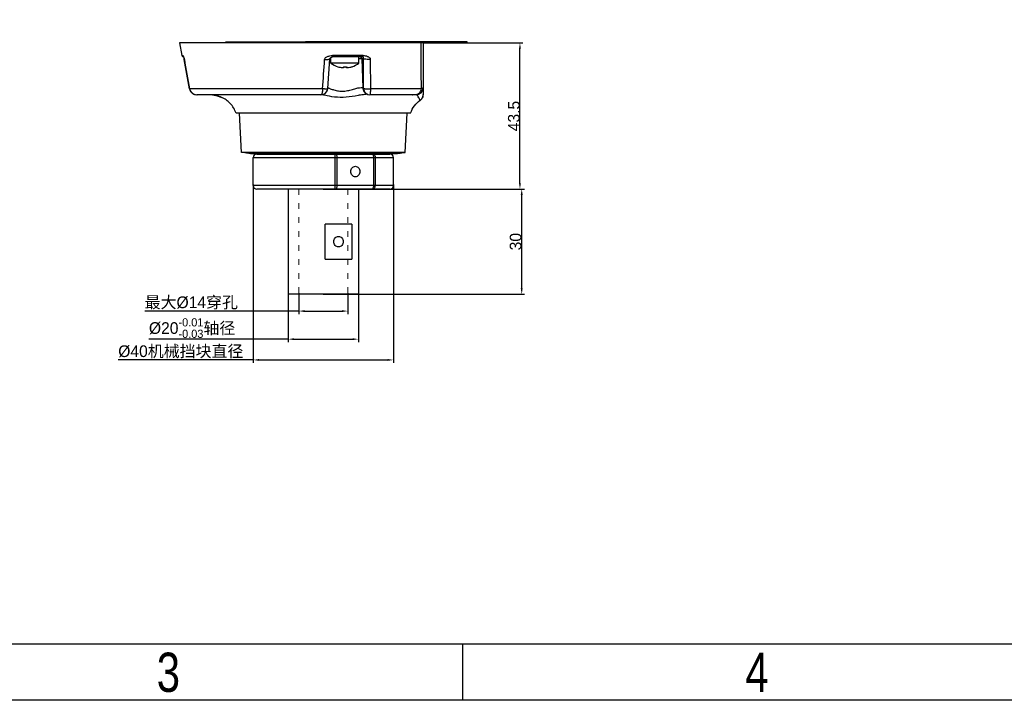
# Model space of a CAD drawing. Header units: millimetres. Extents: x 4086 to 8318, y 123 to 1549.
# Tile 11 of 54: x 6868 to 7290, y 123 to 415. Entities that reach past the tile are written whole.
import ezdxf
from ezdxf.enums import TextEntityAlignment as Align

# ---------------------------------------------------------------- set-up
doc = ezdxf.new("R2010")
doc.units = ezdxf.units.MM
doc.linetypes.add('ACAD_ISO03W100', pattern=[30, 12, -18])
doc.layers.add('00_COMPONENTS', color=7, linetype='Continuous')
doc.layers.add('51__DRAFT_DIMS', color=7, linetype='Continuous')
doc.layers.add('细线层', color=7, linetype='Continuous', lineweight=0)
doc.layers.add('虚线层', color=7, linetype='ACAD_ISO03W100', lineweight=0)
doc.styles.get("Standard").update_dxf_attribs({"font": 'SourceHanSansCN-Normal.ttf'})
doc.dimstyles.new('直线标准', dxfattribs={"dimtxt": 5, "dimasz": 2.5, "dimexe": 1.25, "dimexo": 0, "dimgap": 0, "dimtad": 1, "dimlfac": 0.666667, "dimdsep": 46, "dimtxsty": 'Standard', "dimcen": 2.5, "dimclrt": 256, "dimadec": 0, "dimazin": 0, "dimtfac": 1, "dimtmove": 0, "dimatfit": 3, "dimfxl": 0, "dimarcsym": 0})

# ---------------------------------------------------------------- blocks, each defined once
blk = doc.blocks.new('3')
at = {"color": 2}
blk.add_line((7058.12, 123.22), (7058.12, 147.22), dxfattribs=at)
for points in [[(6302.12, 123.22), (6302.12, 1548.82), (8318.12, 1548.82), (8318.12, 123.22)], [(6422.12, 147.22), (6422.12, 1524.82), (8294.12, 1524.82), (8294.12, 147.22)]]:
    blk.add_lwpolyline(points, close=True, dxfattribs=at)
at = {"color": 2, "width": 0.8}
for s, p in [('3', (6932.12, 135.22)), ('4', (7184.12, 135.22))]:
    blk.add_text(s, height=16.8, dxfattribs=at).set_placement(p, align=Align.MIDDLE_CENTER)
for tag, height, p in [('整机外形图', 19.2, (7909.61, 256.24)), ('当前页', 12, (8078.12, 207.22)), ('总页数', 12, (8222.12, 207.22))]:
    blk.add_attdef(tag, text='', height=height, dxfattribs=at).set_placement(p, align=Align.MIDDLE)
at = {"color": 7, "width": 0.8}
for tag, height, p in [('编号', 19.2, (8153.31, 252.27)), ('比例', 12, (7958.12, 171.22))]:
    blk.add_attdef(tag, text='', height=height, dxfattribs=at).set_placement(p, align=Align.MIDDLE)
blk = doc.blocks.new('*D891')
at = {"layer": 'Defpoints', "color": 0}
for p in [(7041.16, 404.6), (7082.62, 404.6), (7008.95, 342.05)]:
    blk.add_point(p, dxfattribs=at)
at = {"layer": '细线层', "color": 0, "lineweight": -2}
for p, q in [((7041.16, 404.6), (7083.87, 404.6)), ((7082.62, 344.55), (7082.62, 402.1)), ((7008.95, 342.05), (7083.87, 342.05))]:
    blk.add_line(p, q, dxfattribs=at)
at = {"layer": '细线层', "color": 0}
for points in [[(7083.04, 402.1), (7082.21, 402.1), (7082.62, 404.6)], [(7082.21, 344.55), (7083.04, 344.55), (7082.62, 342.05)]]:
    blk.add_solid(points, dxfattribs=at)
at = {"layer": '细线层', "insert": (7080.03, 373.32), "char_height": 5, "attachment_point": 5, "rotation": 90}
blk.add_mtext('43.5', dxfattribs=at)
blk = doc.blocks.new('*D892')
at = {"layer": 'Defpoints', "color": 0}
for p in [(6998.45, 342.05), (7083.38, 342.05), (6998.45, 297.05)]:
    blk.add_point(p, dxfattribs=at)
at = {"layer": '细线层', "color": 0, "lineweight": -2}
for p, q in [((6998.45, 342.05), (7084.63, 342.05)), ((7083.38, 299.55), (7083.38, 339.55)), ((6998.45, 297.05), (7084.63, 297.05))]:
    blk.add_line(p, q, dxfattribs=at)
at = {"layer": '细线层', "color": 0}
for points in [[(7083.79, 339.55), (7082.96, 339.55), (7083.38, 342.05)], [(7082.96, 299.55), (7083.79, 299.55), (7083.38, 297.05)]]:
    blk.add_solid(points, dxfattribs=at)
at = {"layer": '细线层', "insert": (7080.78, 319.55), "char_height": 5, "attachment_point": 5, "rotation": 90}
blk.add_mtext('30', dxfattribs=at)
blk = doc.blocks.new('*D893')
at = {"layer": '51__DRAFT_DIMS', "color": 0, "linetype": 'Continuous', "lineweight": -2}
for p, q in [((6968.45, 344.05), (6968.45, 267.66)), ((7028.45, 344.05), (7028.45, 267.66)), ((6968.45, 268.91), (6910.66, 268.91)), ((6970.95, 268.91), (7025.95, 268.91))]:
    blk.add_line(p, q, dxfattribs=at)
at = {"layer": '51__DRAFT_DIMS', "color": 0}
for points in [[(6970.95, 269.33), (6970.95, 268.5), (6968.45, 268.91)], [(7025.95, 268.5), (7025.95, 269.33), (7028.45, 268.91)]]:
    blk.add_solid(points, dxfattribs=at)
at = {"layer": 'Defpoints', "color": 0}
for p in [(6968.45, 344.05), (7028.45, 344.05), (7028.45, 268.91)]:
    blk.add_point(p, dxfattribs=at)
at = {"layer": '51__DRAFT_DIMS', "insert": (6910.66, 275.16), "char_height": 5, "attachment_point": 1}
blk.add_mtext('%%c40机械挡块直径', dxfattribs=at)
blk = doc.blocks.new('*D894')
at = {"layer": '51__DRAFT_DIMS', "color": 0, "linetype": 'Continuous', "lineweight": -2}
for p, q in [((6983.45, 297.55), (6983.45, 276.56)), ((7013.45, 297.55), (7013.45, 276.56)), ((6983.45, 277.81), (6923.8, 277.81)), ((6985.95, 277.81), (7010.95, 277.81))]:
    blk.add_line(p, q, dxfattribs=at)
at = {"layer": '51__DRAFT_DIMS', "color": 0}
for points in [[(6985.95, 278.23), (6985.95, 277.4), (6983.45, 277.81)], [(7010.95, 277.4), (7010.95, 278.23), (7013.45, 277.81)]]:
    blk.add_solid(points, dxfattribs=at)
at = {"layer": 'Defpoints', "color": 0}
for p in [(6983.45, 297.55), (7013.45, 297.55), (7013.45, 277.81)]:
    blk.add_point(p, dxfattribs=at)
at = {"layer": '51__DRAFT_DIMS', "insert": (6923.8, 286.76), "char_height": 5, "attachment_point": 1}
blk.add_mtext('\\A1;%%c20{\\H0.7x;\\S-0.01^ -0.03;}轴径', dxfattribs=at)
blk = doc.blocks.new('*D895')
at = {"layer": '51__DRAFT_DIMS', "color": 0, "linetype": 'Continuous', "lineweight": -2}
for p, q in [((6987.95, 297.55), (6987.95, 288.58)), ((7008.95, 297.55), (7008.95, 288.58)), ((6987.95, 289.83), (6921.97, 289.83)), ((6990.45, 289.83), (7006.45, 289.83))]:
    blk.add_line(p, q, dxfattribs=at)
at = {"layer": '51__DRAFT_DIMS', "color": 0}
for points in [[(6990.45, 290.25), (6990.45, 289.41), (6987.95, 289.83)], [(7006.45, 289.41), (7006.45, 290.25), (7008.95, 289.83)]]:
    blk.add_solid(points, dxfattribs=at)
at = {"layer": 'Defpoints', "color": 0}
for p in [(6987.95, 297.55), (7008.95, 297.55), (7008.95, 289.83)]:
    blk.add_point(p, dxfattribs=at)
at = {"layer": '51__DRAFT_DIMS', "insert": (6921.97, 296.1), "char_height": 5, "attachment_point": 1}
blk.add_mtext('最大%%c14穿孔', dxfattribs=at)

msp = doc.modelspace()

# ---------------------------------------------------------------- linework, layer by layer
at = {"layer": '00_COMPONENTS', "color": 7, "linetype": 'Continuous'}
for p, q in [((7039.4925, 405.2372), (7040.195, 405.235)), ((7040.195, 405.235), (7041.1706, 405.2317)), ((7041.1706, 405.2317), (7041.2109, 405.2316)), ((7048.8253, 405.1967), (7049.2797, 405.1943)), ((7053.8352, 405.1744), (7054.2394, 405.1734)), ((7057.6137, 405.1749), (7060.0755, 405.1916)), ((7059.3424, 404.599), (6936.9474, 404.599)), ((6936.9474, 404.599), (6937.8539, 399.2243)), ((7041.1593, 404.599), (7041.1585, 385.4383)), ((6938.2194, 399.2243), (6937.8539, 399.2243)), ((6938.5962, 398.599), (6938.5935, 398.599)), ((6938.6564, 398.4827), (6938.7778, 398.1742)), ((6938.7742, 398.1762), (6938.8808, 397.7787)), ((6938.8808, 397.7787), (6938.9235, 397.562)), ((6938.9534, 397.5795), (6938.9262, 397.5619)), ((6941.1689, 384.9135), (6938.9262, 397.5619)), ((7000.4216, 385.1664), (7001.2458, 397.8074)), ((7001.2594, 397.8752), (7001.7026, 397.8752)), ((7001.7026, 396.0138), (7001.7026, 398.3642)), ((7002.1373, 398.5755), (7002.3361, 398.599)), ((7015.2422, 398.599), (7002.3334, 398.599)), ((7015.4497, 399.2243), (7002.3814, 399.2243)), ((7013.7026, 396.0138), (7013.7026, 398.599)), ((7015.6002, 397.8752), (7013.7026, 397.8752)), ((7014.8951, 397.8752), (7015.324, 385.4034)), ((7015.6454, 385.2344), (7015.6002, 397.8752)), ((7018.5543, 397.5795), (7018.6295, 384.9322)), ((7013.7026, 396.0138), (7001.7026, 396.0138)), ((7004.6914, 394.4492), (7004.6799, 394.4294)), ((7007.0431, 394.4492), (7007.0427, 394.0349)), ((7008.3627, 394.0349), (7008.3631, 394.4492)), ((7010.7252, 394.4294), (7010.7139, 394.4492)), ((6941.1657, 384.9135), (6941.4284, 384.1225)), ((6941.2014, 384.9322), (6941.1689, 384.9135)), ((6998.1653, 384.9321), (6941.2015, 384.9321)), ((6941.4284, 384.1225), (6942.0991, 383.2479)), ((7000.4215, 385.1654), (7000.4216, 385.1664)), ((7040.2855, 384.9321), (7018.6295, 384.9321)), ((7041.1568, 385.4148), (7041.1524, 382.5304)), ((6942.1072, 383.2373), (6943.1242, 382.6324)), ((6997.3763, 382.4311), (6944.2618, 382.4311)), ((6944.2665, 382.4311), (6944.4086, 382.4344)), ((6951.772, 382.2998), (6952.7776, 382.0895)), ((6952.7776, 382.0895), (6953.6407, 381.8105)), ((6953.6407, 381.8105), (6954.1373, 381.6066)), ((6954.1373, 381.6066), (6954.4145, 381.476)), ((6954.4145, 381.476), (6954.5672, 381.3986)), ((6954.5662, 381.3991), (6954.5672, 381.3986)), ((6954.5672, 381.3986), (6954.82, 381.2778)), ((7017.0106, 382.7936), (7017.4819, 382.5779)), ((7017.0106, 382.7936), (7017.0138, 382.7918)), ((7017.4819, 382.5779), (7018.3595, 382.4313)), ((7038.1585, 382.4311), (7018.3567, 382.4311)), ((7040.4076, 380.552), (7040.6012, 380.7974)), ((7041.1524, 382.5133), (7041.1525, 382.5252)), ((7041.1526, 382.5365), (7041.1529, 382.6013)), ((7035.8308, 374.599), (6961.068, 374.599)), ((6963.4506, 357.7561), (6962.5679, 374.599)), ((7033.4442, 357.7561), (7034.3269, 374.599)), ((7033.4442, 357.7561), (6963.4506, 357.7561)), ((6967.2314, 357.2653), (7029.6633, 357.2653)), ((6968.4474, 355.549), (7028.4474, 355.549)), ((6968.4474, 343.549), (6968.4474, 355.549)), ((6969.9483, 357.049), (7026.9463, 357.049)), ((6983.4474, 357.2653), (6983.4474, 357.049)), ((7003.4421, 355.549), (7003.4421, 343.549)), ((7004.3866, 343.549), (7004.3866, 355.549)), ((7013.4474, 357.2653), (7013.4474, 357.049)), ((7019.9437, 355.549), (7019.9437, 343.549)), ((7020.7278, 343.549), (7020.7278, 355.549)), ((7028.4474, 343.549), (7028.4474, 355.549)), ((7028.4474, 343.549), (6968.4474, 343.549)), ((7026.9463, 342.049), (6969.9484, 342.049)), ((6983.4474, 342.049), (6983.4474, 297.049)), ((7013.4474, 342.049), (7013.4474, 297.049)), ((7010.6764, 327.049), (6999.2141, 327.049)), ((6999.2141, 312.049), (6999.2141, 327.049)), ((7010.6764, 327.049), (7010.6764, 312.049)), ((6999.2141, 312.049), (7010.6764, 312.049)), ((7013.4462, 297.049), (6983.4486, 297.049))]:
    msp.add_line(p, q, dxfattribs=at)
for points in [[(6938.4952, 398.7792), (6938.4919, 398.7832), (6938.5409, 398.7058), (6938.6564, 398.4827)], [(7001.2459, 397.8074), (7001.2535, 397.8589), (7001.2814, 397.9364), (7001.3281, 398.0132), (7001.398, 398.0986), (7001.4988, 398.2008), (7001.6489, 398.3295), (7001.8808, 398.4793), (7002.1373, 398.5755)], [(6941.4242, 384.1375), (6942.0979, 383.2487), (6943.1206, 382.633), (6944.2659, 382.4313)], [(6997.3739, 382.4313), (6998.2679, 382.5556), (6999.1946, 382.9966), (6999.8587, 383.6409), (7000.2528, 384.3679), (7000.4198, 385.1392)], [(6950.9473, 382.4311), (6951.3825, 382.3884), (6953.0743, 382.0037)], [(6951.0019, 382.4311), (6951.2586, 382.4072), (6951.3188, 382.3946)], [(6953.0743, 382.0037), (6954.2332, 381.5633), (6954.5662, 381.3991)], [(7039.8701, 380.0708), (7039.9309, 380.1145), (7040.1839, 380.3229), (7040.4076, 380.552)], [(7040.6012, 380.7974), (7040.7641, 381.0542), (7040.8966, 381.3182), (7040.9995, 381.585)], [(7040.9995, 381.585), (7041.0745, 381.8514), (7041.1234, 382.1141), (7041.1464, 382.3414), (7041.1512, 382.4452), (7041.152, 382.4807), (7041.1523, 382.4996)]]:
    msp.add_lwpolyline(points, dxfattribs=at)
for centre, radius, start, end in [((7055.664, 1021.3742), 616.2024, 269.8675459, 270.1812901), ((7059.3424, 405.349), 0.75, 269.999522, 347.881369), ((6938.5935, 399.349), 0.75, 189.57378, 270), ((6933.8213, 396.7166), 5.2035, 12.248775, 14.955301), ((6932.7924, 396.4906), 6.2569, 10.022414, 12.271977), ((7007.7027, 403.699), 9.7276, 251.967648, 263.447828), ((7007.7031, 405.44), 11.0105, 266.563658, 273.43637), ((7007.7025, 403.699), 9.7276, 276.552172, 288.032352), ((7007.7026, 403.699), 9.75, 288.060208, 307.979872), ((6944.0758, 385.4152), 2.9124, 210.741243, 214.869959), ((7017.8366, 397.227), 12.3204, 267.983365, 273.690014), ((7038.1585, 385.4311), 3, 270.000017, 359.978972), ((6944.2063, 385.533), 3.0892, 230.949676, 238.557051), ((6944.2459, 385.6009), 3.1679, 238.585969, 252.190611), ((6948.943, 366.9892), 15.5922, 79.556869, 82.688531), ((6949.9836, 371.8091), 10.6582, 71.795528, 74.727825), ((6950.2463, 372.6107), 9.8147, 70.254529, 71.79071), ((7017.4267, 374.3849), 8.2371, 91.696544, 92.314691), ((7017.3879, 375.8251), 6.7964, 90.048074, 91.728619), ((7035.1682, 383.9795), 2.2249, 310.490635, 315.413796), ((6969.9474, 355.549), 1.5, 90, 180), ((7026.9474, 355.549), 1.5, 0, 90), ((6969.9474, 343.549), 1.5, 180, 270), ((7026.9474, 343.549), 1.5, 270, 0)]:
    msp.add_arc(centre, radius, start, end, dxfattribs=at)
for points, knots in [([(6956.5857, 405.0349), (6962.9652, 405.0471), (6972.9776, 405.059), (6986.7546, 405.1219), (7001.5688, 405.2499), (7019.1923, 405.2604), (7033.0509, 405.2562), (7039.4925, 405.2372)], [0, 0, 0, 0, 0.23083974, 0.36230098, 0.49852291, 0.76691124, 1, 1, 1, 1]), ([(7041.2109, 405.2316), (7041.897, 405.2291), (7044.4351, 405.2192), (7046.9732, 405.2062), (7048.8253, 405.1967)], [0, 0, 0, 0, 0.2703042, 1, 1, 1, 1]), ([(7049.2797, 405.1943), (7049.5056, 405.1932), (7050.3692, 405.1887), (7051.2328, 405.1845), (7051.8703, 405.1817)], [0, 0, 0, 0, 0.26170032, 1, 1, 1, 1]), ([(7051.8703, 405.1817), (7052.0419, 405.1809), (7052.6969, 405.1781), (7053.3518, 405.1757), (7053.8352, 405.1744)], [0, 0, 0, 0, 0.26201663, 1, 1, 1, 1]), ([(6938.2194, 399.2243), (6938.262, 399.2243), (6938.3753, 399.1367), (6938.499, 398.921), (6938.6935, 398.5579), (6938.7974, 398.2502), (6938.8485, 398.0594)], [0, 0, 0, 0, 0.0945351, 0.28309931, 0.56240723, 1, 1, 1, 1]), ([(6999.0218, 397.5795), (6999.0348, 397.7723), (6999.1827, 398.1607), (6999.6521, 398.5352), (7000.1848, 398.7914), (7000.5569, 398.9258), (7000.7456, 398.9843)], [0, 0, 0, 0, 0.24654192, 0.49637834, 0.74798247, 1, 1, 1, 1]), ([(6999.0218, 397.5795), (6999.2855, 397.5632), (6999.7923, 397.5444), (7000.5037, 397.5736), (7000.9409, 397.6282), (7001.2396, 397.7341), (7001.2457, 397.8061)], [0, 0, 0, 0, 0.34837679, 0.67693414, 0.90470826, 1, 1, 1, 1]), ([(7002.3334, 398.599), (7002.3479, 398.599), (7002.3489, 398.6839), (7002.3714, 398.7824), (7002.3752, 398.9925), (7002.3805, 399.141), (7002.3814, 399.2243)], [0, 0, 0, 0, 0.0691815, 0.27111979, 0.60309007, 1, 1, 1, 1]), ([(7015.4497, 399.2243), (7015.4424, 399.0696), (7015.4259, 398.8783), (7015.3132, 398.599), (7015.2422, 398.599)], [0, 0, 0, 0, 0.6856398, 1, 1, 1, 1]), ([(7015.6002, 397.8752), (7015.607, 397.9515), (7015.6347, 398.0835), (7015.6986, 398.2863), (7015.5818, 398.5416), (7015.3655, 398.599), (7015.2422, 398.599)], [0, 0, 0, 0, 0.23211755, 0.41107433, 0.62628506, 1, 1, 1, 1]), ([(7015.4497, 399.2243), (7015.7699, 399.2243), (7016.4097, 399.1789), (7017.1729, 398.9408), (7017.7478, 398.6812), (7018.1511, 398.4321), (7018.4761, 398.0669), (7018.5533, 397.7411), (7018.5542, 397.5795)], [0, 0, 0, 0, 0.25217558, 0.50126339, 0.62512743, 0.74867302, 0.87274387, 1, 1, 1, 1]), ([(7018.5542, 397.5795), (7018.2513, 397.5597), (7017.6267, 397.5451), (7016.7455, 397.5825), (7016.0728, 397.6874), (7015.6888, 397.7879), (7015.6, 397.8754)], [0, 0, 0, 0, 0.3039169, 0.62637219, 0.87511196, 1, 1, 1, 1]), ([(7007.0427, 394.0349), (7007.0427, 394.0285), (7007.0154, 394.0187), (7006.9975, 394.0173), (7006.9823, 394.0161)], [0, 0, 0, 0, 0.29728359, 1, 1, 1, 1]), ([(7008.4918, 394.0136), (7008.4599, 394.0137), (7008.4273, 394.0161), (7008.3627, 394.0226), (7008.3627, 394.0349)], [0, 0, 0, 0, 0.72161562, 1, 1, 1, 1]), ([(7008.8127, 394.0349), (7008.7834, 394.0316), (7008.6767, 394.0207), (7008.5695, 394.0134), (7008.4918, 394.0136)], [0, 0, 0, 0, 0.27504418, 1, 1, 1, 1]), ([(6998.1653, 384.9321), (6998.1487, 384.324), (6998.0664, 383.5076), (6997.7503, 382.6629), (6997.4879, 382.4327), (6997.3762, 382.4313)], [0, 0, 0, 0, 0.66766569, 0.87731557, 1, 1, 1, 1]), ([(6998.9214, 384.9036), (6999.122, 384.9066), (6999.4793, 384.9184), (6999.9551, 384.9674), (7000.2466, 385.0197), (7000.4171, 385.1142), (7000.4213, 385.1655)], [0, 0, 0, 0, 0.38690837, 0.69542518, 0.90076439, 1, 1, 1, 1]), ([(7000.4215, 385.4106), (7000.4491, 385.4014), (7000.5731, 385.3593), (7000.6961, 385.3143), (7000.7916, 385.2789)], [0, 0, 0, 0, 0.22222943, 1, 1, 1, 1]), ([(7000.7916, 385.2789), (7000.8404, 385.2608), (7001.0563, 385.1799), (7001.2718, 385.0977), (7001.4389, 385.0346)], [0, 0, 0, 0, 0.22561962, 1, 1, 1, 1]), ([(7001.4389, 385.0346), (7001.9564, 384.8393), (7003.0972, 384.416), (7004.9908, 383.9614), (7007.1412, 383.8888), (7009.3088, 384.2799), (7011.3252, 384.8475), (7013.0608, 385.3158), (7014.2812, 385.5316), (7014.9858, 385.5123), (7015.237, 385.4536), (7015.324, 385.4034)], [0, 0, 0, 0, 0.11674694, 0.25668612, 0.40912429, 0.5669656, 0.71951394, 0.85110164, 0.94702225, 0.97879496, 1, 1, 1, 1]), ([(7015.324, 385.4034), (7015.3354, 384.8776), (7015.6504, 383.7845), (7016.5109, 383.0233), (7017.0112, 382.7884)], [0, 0, 0, 0, 0.48757988, 1, 1, 1, 1]), ([(7015.6455, 385.2347), (7015.7025, 385.1781), (7015.9109, 385.0985), (7016.2891, 385.0127), (7016.8085, 384.9487), (7017.1945, 384.9229), (7017.403, 384.9143)], [0, 0, 0, 0, 0.13360763, 0.35551297, 0.65262829, 1, 1, 1, 1]), ([(7015.6458, 385.2079), (7015.6601, 384.7171), (7015.9031, 383.7472), (7016.6085, 383.0263), (7017.0107, 382.793)], [0, 0, 0, 0, 0.51362006, 1, 1, 1, 1]), ([(7018.6295, 384.9321), (7018.6185, 384.5972), (7018.5853, 383.9945), (7018.532, 383.2892), (7018.4828, 382.8533), (7018.4458, 382.6292), (7018.4135, 382.5074), (7018.377, 382.4317), (7018.357, 382.4313)], [0, 0, 0, 0, 0.39705311, 0.71614696, 0.83446883, 0.92167858, 0.97633145, 1, 1, 1, 1]), ([(7040.2858, 384.9321), (7040.2449, 384.5952), (7040.0857, 383.9537), (7039.6139, 383.1348), (7038.9533, 382.5715), (7038.4134, 382.4316), (7038.1585, 382.4313)], [0, 0, 0, 0, 0.28615969, 0.54990869, 0.78513052, 1, 1, 1, 1]), ([(7040.7591, 385.0785), (7040.7247, 385.0644), (7040.57, 385.0061), (7040.4104, 384.9617), (7040.2858, 384.9321)], [0, 0, 0, 0, 0.22481291, 1, 1, 1, 1]), ([(7041.1585, 385.4311), (7041.1586, 385.3999), (7041.0967, 385.2176), (7040.9001, 385.1362), (7040.7591, 385.0785)], [0, 0, 0, 0, 0.17000878, 1, 1, 1, 1]), ([(6952.791, 382.0909), (6952.713, 382.1123), (6952.3751, 382.2009), (6952.0332, 382.2744), (6951.7693, 382.3232)], [0, 0, 0, 0, 0.23168722, 1, 1, 1, 1]), ([(6954.4631, 381.4666), (6954.4055, 381.4949), (6954.1115, 381.6361), (6953.8088, 381.7597), (6953.5622, 381.8482)], [0, 0, 0, 0, 0.19660295, 1, 1, 1, 1]), ([(6954.82, 381.2778), (6954.8236, 381.2763), (6954.7417, 381.3343), (6954.6872, 381.3442), (6954.5401, 381.4287), (6954.4631, 381.4666)], [0, 0, 0, 0, 0.02881935, 0.36311102, 1, 1, 1, 1]), ([(6961.0679, 374.599), (6960.5444, 376.1025), (6958.9406, 378.92), (6956.2306, 380.6828), (6954.82, 381.2778)], [0, 0, 0, 0, 0.50976965, 1, 1, 1, 1]), ([(6998.9816, 382.2074), (6998.8611, 382.2354), (6998.4449, 382.3323), (6998.029, 382.4309), (6997.7324, 382.4965)], [0, 0, 0, 0, 0.28929282, 1, 1, 1, 1]), ([(7017.094, 382.6153), (7016.5495, 382.5933), (7015.286, 382.4417), (7012.3647, 381.9322), (7008.2964, 381.2208), (7003.4371, 381.2614), (7000.3674, 381.886), (6998.9816, 382.2074)], [0, 0, 0, 0, 0.08949044, 0.2084786, 0.48716282, 0.76640661, 1, 1, 1, 1]), ([(7035.8269, 374.599), (7036.217, 375.7193), (7037.2705, 377.8086), (7038.9592, 379.4347), (7039.8701, 380.0709)], [0, 0, 0, 0, 0.51634054, 1, 1, 1, 1]), ([(7039.8701, 380.0709), (7039.8609, 380.1008), (7039.8041, 380.2017), (7039.7073, 380.4188), (7039.5415, 380.7353), (7039.2644, 381.2526), (7038.9067, 381.855), (7038.5894, 382.3159), (7038.4151, 382.4803)], [0, 0, 0, 0, 0.03328893, 0.12198845, 0.25318011, 0.41251917, 0.74544039, 1, 1, 1, 1]), ([(7040.5718, 380.7568), (7040.5213, 380.6881), (7040.3158, 380.4323), (7040.069, 380.2098), (7039.8701, 380.0708)], [0, 0, 0, 0, 0.26001306, 1, 1, 1, 1]), ([(6967.2314, 357.2653), (6966.9091, 357.2984), (6965.6456, 357.4355), (6964.3854, 357.6052), (6963.4506, 357.7561)], [0, 0, 0, 0, 0.25493875, 1, 1, 1, 1]), ([(7003.1924, 357.049), (7003.2405, 357.049), (7003.3235, 356.8626), (7003.348, 356.7323), (7003.3662, 356.6261)], [0, 0, 0, 0, 0.30873439, 1, 1, 1, 1]), ([(7003.3662, 356.6261), (7003.3792, 356.5501), (7003.4275, 356.193), (7003.4421, 355.8321), (7003.4421, 355.549)], [0, 0, 0, 0, 0.21405051, 1, 1, 1, 1]), ([(7004.3866, 355.549), (7004.3866, 355.7412), (7004.3491, 356.1098), (7004.2011, 356.6546), (7003.8892, 357.049), (7003.6646, 357.049)], [0, 0, 0, 0, 0.32733653, 0.61746968, 1, 1, 1, 1]), ([(7019.2217, 357.049), (7019.2695, 357.049), (7019.5031, 356.9962), (7019.6523, 356.7757), (7019.7322, 356.6097)], [0, 0, 0, 0, 0.20616388, 1, 1, 1, 1]), ([(7019.6137, 357.049), (7019.7609, 357.049), (7020.0739, 356.9601), (7020.4391, 356.6121), (7020.6742, 356.1195), (7020.7278, 355.7425), (7020.7278, 355.549)], [0, 0, 0, 0, 0.21518256, 0.45221501, 0.71708859, 1, 1, 1, 1]), ([(7019.7322, 356.6097), (7019.7675, 356.5363), (7019.8981, 356.1974), (7019.9437, 355.8298), (7019.9437, 355.549)], [0, 0, 0, 0, 0.22481406, 1, 1, 1, 1]), ([(7029.6633, 357.2653), (7029.9857, 357.2984), (7031.2492, 357.4355), (7032.5094, 357.6052), (7033.4442, 357.7561)], [0, 0, 0, 0, 0.25493875, 1, 1, 1, 1]), ([(7012.1652, 347.299), (7011.9072, 347.299), (7011.3743, 347.4227), (7010.4924, 348.1102), (7009.9901, 349.5489), (7010.4923, 350.9878), (7011.3742, 351.6753), (7011.9072, 351.799), (7012.1652, 351.799)], [0, 0, 0, 0, 0.11830566, 0.24127603, 0.49998278, 0.75869799, 0.88168714, 1, 1, 1, 1]), ([(7012.1652, 351.799), (7012.4231, 351.799), (7012.956, 351.6754), (7013.8379, 350.9879), (7014.3402, 349.5491), (7013.838, 348.1103), (7012.9561, 347.4227), (7012.4232, 347.299), (7012.1652, 347.299)], [0, 0, 0, 0, 0.11830566, 0.24127603, 0.49998278, 0.75869799, 0.88168714, 1, 1, 1, 1]), ([(7003.2907, 342.1702), (7003.2837, 342.1523), (7003.2638, 342.1067), (7003.2262, 342.049), (7003.1924, 342.049)], [0, 0, 0, 0, 0.36260559, 1, 1, 1, 1]), ([(7003.4421, 343.549), (7003.4421, 343.2734), (7003.4175, 342.8126), (7003.3589, 342.3453), (7003.2907, 342.1702)], [0, 0, 0, 0, 0.59460587, 1, 1, 1, 1]), ([(7003.6646, 342.049), (7003.8891, 342.049), (7004.201, 342.4432), (7004.349, 342.988), (7004.3866, 343.3568), (7004.3866, 343.549)], [0, 0, 0, 0, 0.38225889, 0.67251111, 1, 1, 1, 1]), ([(7019.498, 342.1632), (7019.477, 342.1451), (7019.3967, 342.0845), (7019.2948, 342.049), (7019.2217, 342.049)], [0, 0, 0, 0, 0.27520003, 1, 1, 1, 1]), ([(7019.9437, 343.549), (7019.9437, 343.2683), (7019.8823, 342.7773), (7019.6599, 342.3023), (7019.498, 342.1632)], [0, 0, 0, 0, 0.56810375, 1, 1, 1, 1]), ([(7019.6137, 342.049), (7019.7609, 342.049), (7020.0739, 342.138), (7020.4391, 342.4859), (7020.6742, 342.9786), (7020.7278, 343.3556), (7020.7278, 343.549)], [0, 0, 0, 0, 0.21518256, 0.45221501, 0.71708859, 1, 1, 1, 1]), ([(7004.9453, 317.299), (7004.6873, 317.299), (7004.1544, 317.4227), (7003.2725, 318.1102), (7002.7702, 319.5489), (7003.2724, 320.9878), (7004.1543, 321.6753), (7004.6873, 321.799), (7004.9453, 321.799)], [0, 0, 0, 0, 0.11830566, 0.24127603, 0.49998278, 0.75869799, 0.88168714, 1, 1, 1, 1]), ([(7004.9453, 321.799), (7005.2033, 321.799), (7005.7361, 321.6754), (7006.618, 320.9879), (7007.1203, 319.5491), (7006.6182, 318.1103), (7005.7362, 317.4227), (7005.2033, 317.299), (7004.9453, 317.299)], [0, 0, 0, 0, 0.11830566, 0.24127603, 0.49998278, 0.75869799, 0.88168714, 1, 1, 1, 1])]:
    msp.add_open_spline(points, degree=3, knots=knots, dxfattribs=at)
for points in [[(7040.1659, 404.599), (7040.2036, 398.0434), (7040.2432, 391.4878), (7040.2855, 384.9321)], [(6938.2194, 399.2243), (6938.2562, 399.0047), (6938.4135, 398.7853), (6938.6116, 398.6836)], [(6938.9534, 397.5795), (6939.7016, 393.3635), (6940.451, 389.1478), (6941.2014, 384.9322)], [(6998.1653, 384.9328), (6998.4513, 389.1483), (6998.7367, 393.3639), (6999.0218, 397.5795)], [(7000.7456, 398.9843), (7001.077, 399.087), (7001.4192, 399.1622), (7001.7644, 399.197)], [(7001.7644, 399.197), (7001.9692, 399.2176), (7002.1755, 399.2243), (7002.3814, 399.2243)], [(7014.5188, 398.5029), (7014.4103, 398.5645), (7014.2818, 398.599), (7014.157, 398.599)], [(7014.8951, 397.8752), (7014.8867, 398.119), (7014.7309, 398.3824), (7014.5188, 398.5029)], [(7001.7027, 396.0139), (7002.589, 395.3223), (7003.6111, 394.7779), (7004.6799, 394.4294)], [(7006.8177, 394.0161), (7006.7425, 394.0197), (7006.6675, 394.0263), (7006.5927, 394.0349)], [(7006.9134, 394.0136), (7006.8815, 394.0135), (7006.8496, 394.0145), (7006.8177, 394.0161)], [(7006.9823, 394.0161), (7006.9594, 394.0141), (7006.9364, 394.0136), (7006.9134, 394.0136)], [(6941.2015, 384.9321), (6941.2616, 384.5799), (6941.39, 384.2336), (6941.5726, 383.9265)], [(6941.6863, 383.7501), (6941.8468, 383.5199), (6942.0422, 383.3108), (6942.26, 383.1339)], [(6998.9214, 384.9036), (6998.6692, 384.9067), (6998.4171, 384.9183), (6998.1653, 384.9328)], [(7015.324, 385.4034), (7015.4357, 385.3567), (7015.543, 385.2988), (7015.6454, 385.2344)], [(6943.277, 382.5849), (6943.5933, 382.4833), (6943.9295, 382.4316), (6944.2618, 382.4313)], [(7041.0013, 381.5962), (7040.9039, 381.2974), (7040.7581, 381.01), (7040.5718, 380.7568)], [(7041.1524, 382.5304), (7041.1524, 382.215), (7041.099, 381.8961), (7041.0013, 381.5962)]]:
    msp.add_open_spline(points, degree=3, dxfattribs=at)
at = {"layer": '虚线层', "color": 7, "linetype": 'ACAD_ISO03W100', "ltscale": 0.2}
for p, q in [((6987.9474, 342.049), (6987.9474, 297.049)), ((7008.9474, 342.049), (7008.9474, 297.049))]:
    msp.add_line(p, q, dxfattribs=at)

# ---------------------------------------------------------------- block references
msp.add_blockref('3', (0, 0))

# ---------------------------------------------------------------- dimensions: what is measured, and where the dimension line sits
at = {"layer": '51__DRAFT_DIMS', "color": 7, "linetype": 'Continuous'}
for base, p1, p2, text, picture, middle in [((7028.4474, 268.9128), (6968.4474, 344.049), (7028.4474, 344.049), '%%c<>机械挡块直径', '*D893', (6937.7113, 268.9128)), ((7008.9474, 289.8303), (6987.9474, 297.549), (7008.9474, 297.549), '最大%%c<>穿孔', '*D895', (6942.5033, 289.8303))]:
    dim = msp.add_linear_dim(base=base, p1=p1, p2=p2, text=text, dimstyle='直线标准', dxfattribs=at)
    dim.commit()
    dim.dimension.update_dxf_attribs({"geometry": picture, "text_midpoint": middle, "dimtype": 160})
dim = msp.add_linear_dim(base=(7013.4474, 277.8138), p1=(6983.4474, 297.549), p2=(7013.4474, 297.549), text='\\A1;%%c<>{\\H0.7x;\\S-0.01^ -0.03;}轴径', dimstyle='直线标准', override={"dimtxsty": 'Standard'}, dxfattribs=at)
dim.commit()
dim.dimension.update_dxf_attribs({"geometry": '*D894', "text_midpoint": (6942.4811, 277.8138), "dimtype": 160})
at = {"layer": '细线层'}
dim = msp.add_linear_dim(base=(7082.622, 404.599), p1=(7008.9474, 342.049), p2=(7041.1593, 404.599), angle=90, text='43.5', dimstyle='直线标准', override={"dimtxsty": 'Standard'}, dxfattribs=at)
dim.commit()
dim.dimension.update_dxf_attribs({"geometry": '*D891', "text_midpoint": (7080.0286, 373.324)})
dim = msp.add_linear_dim(base=(7083.3755, 342.049), p1=(6998.4474, 297.049), p2=(6998.4473, 342.049), angle=90, dimstyle='直线标准', dxfattribs=at)
dim.commit()
dim.dimension.update_dxf_attribs({"geometry": '*D892', "text_midpoint": (7080.7821, 319.549)})

doc.saveas('drawing.dxf')
